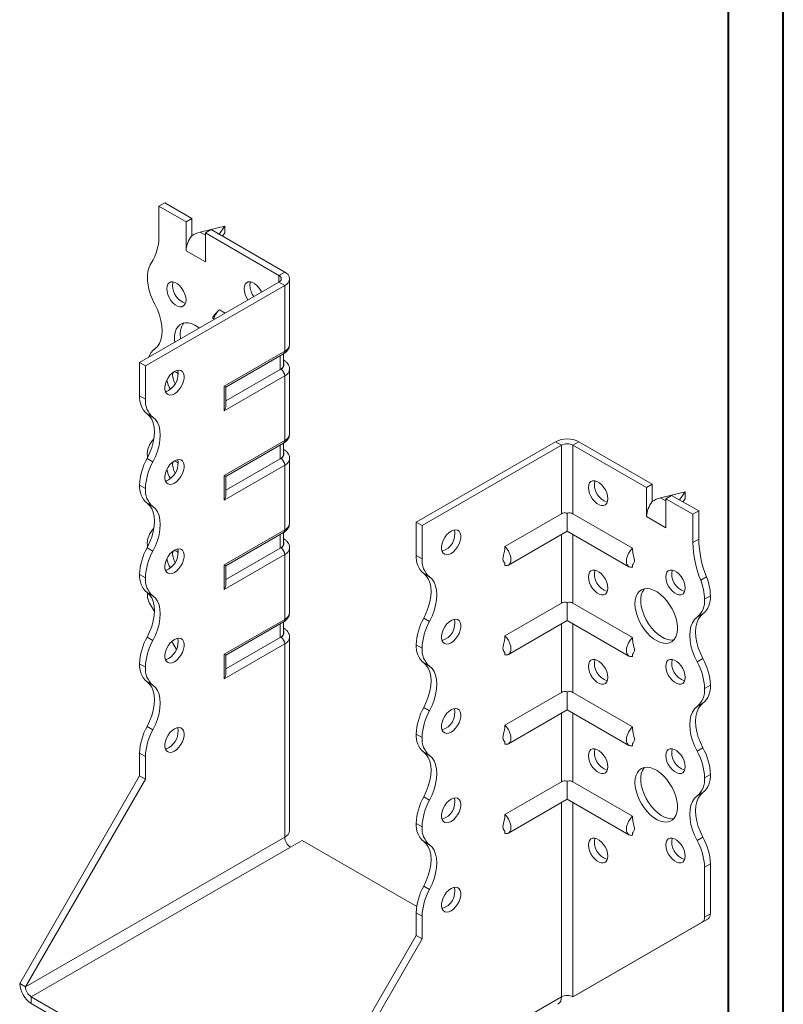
# Model space of a CAD drawing. Header units: millimetres. Extents: x 0 to 210, y 0 to 297.
# Tile 3 of 4: x 140 to 210, y 59 to 149. Entities that reach past the tile are written whole.
import ezdxf

# ---------------------------------------------------------------- set-up
doc = ezdxf.new("R2010")
doc.units = ezdxf.units.MM

msp = doc.modelspace()

# ---------------------------------------------------------------- linework, layer by layer
at = {"color": 7, "linetype": 'Continuous', "lineweight": 40}
for p, q in [((210.079, 0.215), (210.079, 297.215)), ((205.079, 5.215), (205.079, 292.215))]:
    msp.add_line(p, q, dxfattribs=at)
at = {"color": 7, "linetype": 'Continuous', "lineweight": 15}
for p, q in [((153.032, 131.676), (153.562, 131.982)), ((153.032, 131.676), (153.032, 129.112)), ((155.506, 130.248), (153.032, 131.676)), ((156.037, 130.554), (153.562, 131.982)), ((156.037, 130.554), (155.506, 130.248)), ((156.037, 128.961), (156.037, 130.554)), ((155.506, 127.594), (155.506, 130.248)), ((159.042, 129.839), (156.788, 129.303)), ((158.527, 129.116), (159.042, 129.839)), ((159.042, 129.839), (159.042, 129.227)), ((156.788, 129.303), (157.274, 129.023)), ((157.274, 129.227), (157.805, 129.533)), ((157.274, 126.573), (157.274, 129.227)), ((163.992, 125.349), (157.274, 129.227)), ((164.522, 125.655), (157.805, 129.533)), ((159.042, 129.227), (158.836, 128.938)), ((155.506, 127.594), (157.274, 126.573)), ((163.992, 125.349), (164.522, 125.655)), ((163.992, 125.349), (163.992, 124.737)), ((151.264, 117.389), (163.992, 124.737)), ((151.794, 117.083), (164.522, 124.431)), ((163.992, 124.737), (164.522, 124.431)), ((164.522, 118.409), (164.522, 124.431)), ((164.961, 119.021), (164.961, 125.043)), ((159.082, 121.903), (158.547, 122.212)), ((158.996, 115.219), (164.522, 118.409)), ((159.142, 115.134), (164.419, 118.18)), ((164.103, 116.737), (164.103, 117.997)), ((164.395, 117.146), (164.395, 118.166)), ((151.794, 117.083), (151.264, 117.389)), ((151.264, 114.348), (151.264, 117.389)), ((151.794, 114.042), (151.794, 117.083)), ((164.419, 117.617), (164.395, 117.63)), ((164.419, 117.617), (164.395, 117.628)), ((164.522, 116.163), (158.996, 112.973)), ((164.103, 116.737), (159.142, 113.874)), ((164.169, 116.776), (164.103, 116.737)), ((164.522, 110.243), (164.522, 116.163)), ((164.961, 110.856), (164.961, 116.775)), ((158.996, 112.973), (158.996, 115.219)), ((151.264, 114.348), (151.794, 114.042)), ((159.142, 113.466), (159.142, 115.134)), ((152.469, 112.39), (151.939, 112.696)), ((158.996, 107.053), (164.522, 110.243)), ((159.142, 106.969), (164.419, 110.014)), ((164.103, 108.572), (164.103, 109.832)), ((164.395, 108.98), (164.395, 110.001)), ((176.543, 102.796), (189.271, 110.144)), ((177.073, 102.49), (189.801, 109.837)), ((189.801, 109.837), (189.271, 110.144)), ((189.801, 109.837), (189.801, 103.557)), ((190.862, 109.837), (191.392, 110.144)), ((190.862, 103.557), (190.862, 109.837)), ((190.862, 109.837), (197.579, 105.959)), ((191.392, 110.144), (198.11, 106.266)), ((164.419, 109.451), (164.395, 109.465)), ((164.419, 109.451), (164.395, 109.462)), ((151.939, 108.613), (152.469, 108.307)), ((151.971, 108.813), (151.973, 108.678)), ((164.522, 107.998), (158.996, 104.808)), ((164.103, 108.572), (159.142, 105.709)), ((164.169, 108.61), (164.103, 108.572)), ((164.522, 102.078), (164.522, 107.998)), ((164.961, 102.69), (164.961, 108.61)), ((158.996, 104.808), (158.996, 107.053)), ((159.142, 105.3), (159.142, 106.969)), ((198.11, 106.266), (197.579, 105.959)), ((198.11, 104.673), (198.11, 106.266)), ((151.794, 105.876), (151.264, 106.182)), ((151.264, 106.181), (151.264, 106.182)), ((151.264, 106.181), (151.794, 105.875)), ((151.794, 105.875), (151.794, 105.876)), ((197.579, 103.306), (197.579, 105.959)), ((201.115, 105.551), (198.861, 105.015)), ((200.599, 104.828), (201.115, 105.551)), ((201.115, 105.551), (201.115, 104.939)), ((152.469, 104.225), (151.939, 104.531)), ((198.861, 105.015), (199.347, 104.735)), ((199.347, 104.939), (199.877, 105.245)), ((199.347, 102.285), (199.347, 104.939)), ((199.347, 104.939), (201.822, 103.51)), ((199.877, 105.245), (202.352, 103.816)), ((201.115, 104.939), (200.909, 104.65)), ((189.801, 103.557), (184.629, 100.571)), ((190.331, 103.611), (190.331, 101.974)), ((190.862, 103.557), (196.306, 100.414)), ((201.822, 103.51), (202.352, 103.816)), ((201.822, 103.51), (201.822, 100.946)), ((202.352, 103.816), (202.352, 101.252)), ((176.543, 102.796), (177.073, 102.49)), ((176.543, 99.754), (176.543, 102.796)), ((197.579, 103.306), (199.347, 102.285)), ((158.996, 98.888), (164.522, 102.078)), ((159.142, 98.803), (164.419, 101.849)), ((164.395, 100.815), (164.395, 101.836)), ((177.073, 99.448), (177.073, 102.49)), ((184.966, 98.876), (190.331, 101.974)), ((190.331, 101.974), (195.969, 98.719)), ((164.103, 100.407), (164.103, 101.666)), ((164.419, 101.286), (164.395, 101.299)), ((164.419, 101.286), (164.395, 101.297)), ((189.801, 101.667), (189.801, 95.391)), ((190.862, 95.391), (190.862, 101.667)), ((201.822, 100.946), (202.352, 101.252)), ((151.939, 100.448), (152.469, 100.142)), ((151.971, 100.648), (151.971, 100.508)), ((164.103, 100.407), (159.142, 97.543)), ((164.169, 100.445), (164.103, 100.407)), ((164.961, 94.525), (164.961, 100.445)), ((164.522, 99.832), (158.996, 96.642)), ((164.522, 93.912), (164.522, 99.832)), ((176.543, 99.754), (177.073, 99.448)), ((184.629, 99.063), (184.629, 98.843)), ((158.996, 96.642), (158.996, 98.888)), ((159.142, 97.135), (159.142, 98.803)), ((177.749, 97.797), (177.218, 98.103)), ((196.307, 98.901), (196.306, 98.685)), ((151.794, 97.71), (151.264, 98.017)), ((151.264, 98.016), (151.264, 98.017)), ((151.264, 98.016), (151.794, 97.71)), ((151.794, 97.71), (151.794, 97.71)), ((202.529, 97.483), (203.059, 97.789)), ((152.469, 96.059), (151.939, 96.365)), ((151.971, 96.342), (151.971, 96.087)), ((152.614, 94.635), (152.178, 95.39)), ((189.801, 95.391), (184.629, 92.405)), ((190.331, 95.446), (190.331, 93.808)), ((190.862, 95.391), (196.306, 92.248)), ((202.883, 95.753), (203.413, 96.059)), ((158.996, 90.722), (164.522, 93.912)), ((159.142, 90.638), (164.419, 93.684)), ((164.395, 92.649), (164.395, 93.67)), ((177.218, 94.02), (177.749, 93.714)), ((184.966, 90.711), (190.331, 93.808)), ((190.331, 93.808), (195.969, 90.554)), ((202.738, 94.408), (202.207, 94.102)), ((164.103, 92.241), (164.103, 93.501)), ((164.419, 93.12), (164.395, 93.134)), ((164.419, 93.12), (164.395, 93.132)), ((189.801, 93.502), (189.801, 87.226)), ((190.862, 87.226), (190.862, 93.502)), ((151.939, 92.282), (152.469, 91.976)), ((154.622, 91.156), (154.198, 91.892)), ((164.103, 92.241), (159.142, 89.378)), ((164.169, 92.279), (164.103, 92.241)), ((164.961, 74.622), (164.961, 92.279)), ((164.522, 91.667), (158.996, 88.477)), ((164.522, 74.009), (164.522, 91.667)), ((177.073, 91.282), (176.543, 91.589)), ((176.543, 91.588), (176.543, 91.589)), ((176.543, 91.588), (177.073, 91.282)), ((177.073, 91.282), (177.073, 91.282)), ((184.629, 90.897), (184.629, 90.677)), ((158.996, 88.477), (158.996, 90.722)), ((159.142, 88.97), (159.142, 90.638)), ((196.307, 90.735), (196.306, 90.52)), ((202.208, 90.018), (202.738, 90.325)), ((151.794, 89.545), (151.264, 89.851)), ((151.264, 89.851), (151.794, 89.545)), ((151.264, 89.851), (151.264, 89.851)), ((151.794, 89.545), (151.794, 89.545)), ((177.748, 89.631), (177.218, 89.938)), ((152.469, 87.894), (151.939, 88.2)), ((203.413, 87.895), (202.883, 87.588)), ((202.883, 87.588), (203.413, 87.894)), ((202.883, 87.588), (202.883, 87.588)), ((203.413, 87.895), (203.413, 87.894)), ((189.801, 87.226), (184.629, 84.24)), ((190.331, 87.28), (190.331, 85.643)), ((190.862, 87.226), (196.306, 84.083)), ((177.218, 85.855), (177.749, 85.548)), ((184.966, 82.546), (190.331, 85.643)), ((190.331, 85.643), (195.969, 82.388)), ((202.738, 86.242), (202.207, 85.936)), ((189.801, 85.337), (189.801, 79.061)), ((190.862, 79.061), (190.862, 85.337)), ((151.939, 84.117), (152.469, 83.81)), ((177.073, 83.117), (176.543, 83.423)), ((176.543, 83.423), (177.073, 83.117)), ((176.543, 83.423), (176.543, 83.423)), ((177.073, 83.117), (177.073, 83.117)), ((184.629, 82.732), (184.629, 82.512)), ((196.307, 82.57), (196.306, 82.355)), ((202.207, 81.853), (202.738, 82.16)), ((151.794, 81.38), (151.264, 81.687)), ((151.264, 79.624), (151.264, 81.687)), ((151.794, 79.318), (151.794, 81.38)), ((177.748, 81.466), (177.218, 81.772)), ((140.304, 60.641), (151.264, 79.624)), ((140.834, 60.334), (151.794, 79.318)), ((151.794, 79.318), (151.264, 79.624)), ((203.413, 79.728), (202.883, 79.422)), ((202.883, 79.422), (203.413, 79.728)), ((202.883, 79.422), (202.883, 79.422)), ((203.413, 79.728), (203.413, 79.728)), ((189.801, 79.061), (184.629, 76.075)), ((190.331, 79.115), (190.331, 77.477)), ((190.862, 79.061), (196.306, 75.917)), ((177.218, 77.689), (177.749, 77.383)), ((184.966, 74.38), (190.331, 77.477)), ((190.331, 77.477), (195.969, 74.223)), ((202.738, 78.077), (202.208, 77.771)), ((189.801, 77.171), (189.801, 59.416)), ((190.862, 59.416), (190.862, 77.171)), ((177.073, 74.952), (176.543, 75.258)), ((176.543, 75.257), (176.543, 75.258)), ((176.543, 75.257), (177.073, 74.951)), ((177.073, 74.951), (177.073, 74.952)), ((164.522, 74.009), (140.834, 60.334)), ((184.629, 74.567), (184.629, 74.346)), ((196.307, 74.404), (196.306, 74.189)), ((202.208, 73.688), (202.738, 73.994)), ((141.364, 59.416), (165.052, 73.091)), ((165.052, 73.091), (166.113, 73.703)), ((176.585, 67.658), (166.113, 73.703)), ((177.748, 73.301), (177.218, 73.607)), ((203.413, 71.564), (202.883, 71.258)), ((202.883, 71.258), (202.883, 66.696)), ((203.413, 71.564), (203.413, 67.002)), ((177.218, 69.523), (177.748, 69.217)), ((177.073, 66.787), (176.543, 67.093)), ((176.543, 65.031), (176.543, 67.093)), ((177.073, 64.725), (177.073, 66.787)), ((202.883, 66.696), (203.413, 67.002)), ((190.862, 59.416), (202.676, 66.238)), ((191.392, 59.722), (203.206, 66.544)), ((203.206, 66.544), (202.676, 66.238)), ((165.583, 46.047), (176.543, 65.031)), ((176.543, 65.031), (177.073, 64.725)), ((166.113, 45.741), (177.073, 64.725)), ((140.834, 60.334), (140.304, 60.641)), ((141.364, 59.416), (165.052, 45.741)), ((141.364, 59.416), (141.364, 58.803)), ((166.113, 45.741), (189.801, 59.416)), ((189.801, 59.416), (189.801, 59.416)), ((190.862, 59.416), (191.392, 59.722)), ((141.364, 58.803), (165.052, 45.129))]:
    msp.add_line(p, q, dxfattribs=at)
at = {"color": 7, "linetype": 'Continuous', "lineweight": 15, "flags": 128}
for points in [[(155.506, 123.103), (155.481, 123.362), (155.405, 123.636), (155.284, 123.908), (155.125, 124.163), (154.936, 124.386), (154.729, 124.565), (154.516, 124.688), (154.309, 124.748), (154.12, 124.743), (153.961, 124.672), (153.84, 124.539), (153.764, 124.353), (153.739, 124.123), (153.764, 123.864), (153.84, 123.591), (153.961, 123.318), (154.12, 123.063), (154.309, 122.84), (154.516, 122.661), (154.729, 122.538), (154.936, 122.478), (155.125, 122.483), (155.284, 122.554), (155.405, 122.687), (155.481, 122.873), (155.506, 123.103)], [(154.322, 124.746), (154.295, 124.659), (154.269, 124.429)], [(162.401, 123.818), (162.355, 123.909), (162.196, 124.164), (162.007, 124.387), (161.8, 124.565), (161.587, 124.688), (161.38, 124.749), (161.192, 124.744), (161.032, 124.673), (160.911, 124.54), (160.835, 124.353), (160.81, 124.124), (160.835, 123.865), (160.911, 123.591), (161.032, 123.319), (161.163, 123.104)], [(161.393, 124.747), (161.366, 124.66), (161.34, 124.43)], [(152.646, 118.63), (152.882, 118.847), (153.071, 119.128), (153.209, 119.465), (153.293, 119.852), (153.322, 120.281), (153.293, 120.743), (153.209, 121.227), (153.071, 121.724), (152.882, 122.223), (152.646, 122.713)], [(156.715, 120.536), (156.625, 120.604), (156.312, 120.799), (156.001, 120.935), (155.701, 121.007), (155.418, 121.016), (155.161, 120.959), (154.935, 120.839), (154.747, 120.659), (154.601, 120.423), (154.502, 120.137), (154.452, 119.809), (154.452, 119.448), (154.473, 119.242)], [(154.976, 119.939), (155.001, 119.564), (155.003, 119.548)], [(154.446, 116.572), (154.234, 116.421), (154.035, 116.218), (153.86, 115.977), (153.718, 115.712), (153.619, 115.437), (153.568, 115.168), (153.568, 114.922), (153.619, 114.713), (153.718, 114.552), (153.86, 114.449), (154.035, 114.411), (154.234, 114.439), (154.446, 114.531), (154.657, 114.683), (154.857, 114.885), (155.032, 115.126), (155.173, 115.392), (155.272, 115.667), (155.323, 115.935), (155.323, 116.181), (155.272, 116.391), (155.173, 116.551), (155.032, 116.654), (154.857, 116.693), (154.657, 116.665), (154.446, 116.572)], [(153.915, 114.837), (153.704, 114.745), (153.615, 114.724)], [(151.939, 112.696), (152.175, 112.479), (152.364, 112.198), (152.502, 111.861), (152.586, 111.474), (152.614, 111.044), (152.586, 110.583), (152.502, 110.099), (152.364, 109.602), (152.175, 109.103), (151.939, 108.613)], [(152.469, 108.307), (152.706, 108.797), (152.895, 109.296), (153.033, 109.792), (153.117, 110.277), (153.145, 110.738), (153.117, 111.167), (153.033, 111.555), (152.895, 111.892), (152.706, 112.173), (152.469, 112.39)], [(154.446, 108.407), (154.234, 108.255), (154.035, 108.053), (153.86, 107.812), (153.718, 107.546), (153.619, 107.271), (153.568, 107.003), (153.568, 106.757), (153.619, 106.547), (153.718, 106.387), (153.86, 106.284), (154.035, 106.245), (154.234, 106.273), (154.446, 106.366), (154.657, 106.517), (154.857, 106.72), (155.032, 106.961), (155.173, 107.226), (155.272, 107.501), (155.323, 107.77), (155.323, 108.016), (155.272, 108.225), (155.173, 108.386), (155.032, 108.489), (154.857, 108.527), (154.657, 108.499), (154.446, 108.407)], [(153.915, 106.672), (153.704, 106.579), (153.615, 106.559)], [(192.276, 105.959), (192.302, 106.188), (192.377, 106.375), (192.498, 106.507), (192.658, 106.579), (192.846, 106.584), (193.053, 106.523), (193.266, 106.4), (193.473, 106.222), (193.662, 105.999), (193.822, 105.744), (193.943, 105.471), (194.018, 105.197), (194.044, 104.938), (194.018, 104.709), (193.943, 104.523), (193.822, 104.39), (193.662, 104.319), (193.473, 104.313), (193.266, 104.374), (193.053, 104.497), (192.846, 104.675), (192.658, 104.899), (192.498, 105.154), (192.377, 105.426), (192.302, 105.7), (192.276, 105.959)], [(151.939, 104.531), (152.175, 104.314), (152.364, 104.033), (152.502, 103.696), (152.586, 103.308), (152.614, 102.879), (152.586, 102.418), (152.502, 101.933), (152.364, 101.436), (152.175, 100.938), (151.939, 100.448)], [(152.469, 100.142), (152.706, 100.632), (152.895, 101.13), (153.033, 101.627), (153.117, 102.111), (153.145, 102.573), (153.117, 103.002), (153.033, 103.39), (152.894, 103.727), (152.705, 104.007), (152.469, 104.225)], [(179.725, 101.979), (179.513, 101.827), (179.314, 101.625), (179.139, 101.384), (178.997, 101.118), (178.898, 100.843), (178.847, 100.575), (178.847, 100.329), (178.898, 100.119), (178.997, 99.959), (179.139, 99.856), (179.314, 99.818), (179.513, 99.845), (179.725, 99.938), (179.936, 100.09), (180.136, 100.292), (180.311, 100.533), (180.452, 100.799), (180.551, 101.074), (180.602, 101.342), (180.602, 101.588), (180.551, 101.797), (180.452, 101.958), (180.311, 102.061), (180.136, 102.099), (179.936, 102.072), (179.725, 101.979)], [(154.446, 100.242), (154.234, 100.09), (154.035, 99.888), (153.86, 99.647), (153.718, 99.381), (153.619, 99.106), (153.568, 98.837), (153.568, 98.591), (153.619, 98.382), (153.718, 98.221), (153.86, 98.119), (154.035, 98.08), (154.234, 98.108), (154.446, 98.2), (154.657, 98.352), (154.857, 98.554), (155.032, 98.795), (155.173, 99.061), (155.272, 99.336), (155.323, 99.604), (155.323, 99.85), (155.272, 100.06), (155.173, 100.221), (155.032, 100.323), (154.857, 100.362), (154.657, 100.334), (154.446, 100.242)], [(153.915, 98.506), (153.704, 98.414), (153.615, 98.394)], [(177.218, 94.02), (177.454, 94.51), (177.643, 95.008), (177.781, 95.505), (177.865, 95.99), (177.893, 96.451), (177.865, 96.88), (177.781, 97.268), (177.643, 97.605), (177.454, 97.885), (177.218, 98.103)], [(192.276, 97.794), (192.302, 98.023), (192.377, 98.209), (192.498, 98.342), (192.658, 98.413), (192.846, 98.419), (193.053, 98.358), (193.266, 98.235), (193.473, 98.057), (193.662, 97.833), (193.822, 97.578), (193.943, 97.306), (194.018, 97.032), (194.044, 96.773), (194.018, 96.544), (193.943, 96.357), (193.822, 96.224), (193.662, 96.153), (193.473, 96.148), (193.266, 96.209), (193.053, 96.332), (192.846, 96.51), (192.658, 96.733), (192.498, 96.988), (192.377, 97.261), (192.302, 97.534), (192.276, 97.794)], [(199.347, 97.794), (199.373, 98.024), (199.448, 98.21), (199.569, 98.343), (199.729, 98.414), (199.918, 98.419), (200.124, 98.359), (200.338, 98.236), (200.544, 98.057), (200.733, 97.834), (200.893, 97.579), (201.014, 97.306), (201.089, 97.033), (201.115, 96.774), (201.089, 96.544), (201.014, 96.358), (200.893, 96.225), (200.733, 96.154), (200.544, 96.149), (200.338, 96.209), (200.124, 96.332), (199.918, 96.511), (199.729, 96.734), (199.569, 96.989), (199.448, 97.261), (199.373, 97.535), (199.347, 97.794)], [(177.749, 93.714), (177.985, 94.204), (178.174, 94.702), (178.312, 95.199), (178.396, 95.683), (178.424, 96.145), (178.396, 96.574), (178.312, 96.961), (178.174, 97.299), (177.985, 97.579), (177.749, 97.797)], [(151.939, 96.365), (152.175, 96.148), (152.364, 95.868), (152.502, 95.53), (152.586, 95.143), (152.614, 94.714), (152.586, 94.252), (152.502, 93.768), (152.364, 93.271), (152.175, 92.772), (151.939, 92.282)], [(196.519, 95.344), (196.544, 95.69), (196.619, 95.998), (196.741, 96.259), (196.909, 96.468), (197.116, 96.619), (197.359, 96.707), (197.63, 96.732), (197.922, 96.691), (198.229, 96.586), (198.542, 96.42), (198.852, 96.197), (199.153, 95.923), (199.435, 95.605), (199.693, 95.251), (199.919, 94.871), (200.107, 94.473), (200.252, 94.069), (200.351, 93.669), (200.401, 93.283), (200.401, 92.922), (200.351, 92.594), (200.252, 92.309), (200.107, 92.073), (199.919, 91.892), (199.693, 91.772), (199.435, 91.716), (199.153, 91.724), (198.852, 91.797), (198.542, 91.933), (198.229, 92.128), (197.922, 92.377), (197.63, 92.674), (197.359, 93.011), (197.116, 93.38), (196.909, 93.77), (196.741, 94.172), (196.619, 94.575), (196.544, 94.97), (196.519, 95.344)], [(197.379, 96.712), (197.35, 96.677), (197.205, 96.441), (197.106, 96.155), (197.055, 95.827), (197.055, 95.466), (197.106, 95.08), (197.205, 94.68), (197.35, 94.277), (197.538, 93.879), (197.764, 93.498), (198.021, 93.145), (198.304, 92.826), (198.605, 92.552), (198.915, 92.329), (199.228, 92.163), (199.535, 92.059), (199.827, 92.018), (200.077, 92.038)], [(152.469, 91.976), (152.706, 92.466), (152.895, 92.965), (153.033, 93.462), (153.117, 93.946), (153.145, 94.408), (153.117, 94.837), (153.033, 95.224), (152.894, 95.562), (152.705, 95.842), (152.469, 96.059)], [(179.725, 93.814), (179.513, 93.662), (179.314, 93.46), (179.139, 93.219), (178.997, 92.953), (178.898, 92.678), (178.847, 92.409), (178.847, 92.163), (178.898, 91.954), (178.997, 91.793), (179.139, 91.691), (179.314, 91.652), (179.513, 91.68), (179.725, 91.772), (179.936, 91.924), (180.136, 92.126), (180.311, 92.367), (180.452, 92.633), (180.551, 92.908), (180.602, 93.177), (180.602, 93.423), (180.551, 93.632), (180.452, 93.793), (180.311, 93.895), (180.136, 93.934), (179.936, 93.906), (179.725, 93.814)], [(202.208, 90.018), (201.971, 90.508), (201.782, 91.007), (201.644, 91.504), (201.56, 91.988), (201.532, 92.45), (201.56, 92.879), (201.644, 93.266), (201.782, 93.604), (201.971, 93.884), (202.207, 94.102)], [(202.738, 94.408), (202.502, 94.191), (202.313, 93.91), (202.175, 93.573), (202.091, 93.185), (202.062, 92.756), (202.091, 92.294), (202.175, 91.81), (202.313, 91.313), (202.502, 90.815), (202.738, 90.325)], [(154.446, 92.076), (154.234, 91.924), (154.035, 91.722), (153.86, 91.481), (153.718, 91.215), (153.619, 90.94), (153.568, 90.672), (153.568, 90.426), (153.619, 90.216), (153.718, 90.056), (153.86, 89.953), (154.035, 89.915), (154.234, 89.942), (154.446, 90.035), (154.657, 90.187), (154.857, 90.389), (155.032, 90.63), (155.173, 90.896), (155.272, 91.171), (155.323, 91.439), (155.323, 91.685), (155.272, 91.895), (155.173, 92.055), (155.032, 92.158), (154.857, 92.196), (154.657, 92.169), (154.446, 92.076)], [(153.915, 90.341), (153.704, 90.249), (153.615, 90.228)], [(192.276, 89.628), (192.302, 89.858), (192.377, 90.044), (192.498, 90.177), (192.658, 90.248), (192.846, 90.253), (193.053, 90.193), (193.266, 90.07), (193.473, 89.891), (193.662, 89.668), (193.822, 89.413), (193.943, 89.14), (194.018, 88.867), (194.044, 88.608), (194.018, 88.378), (193.943, 88.192), (193.822, 88.059), (193.662, 87.988), (193.473, 87.983), (193.266, 88.043), (193.053, 88.166), (192.846, 88.344), (192.658, 88.568), (192.498, 88.823), (192.377, 89.095), (192.302, 89.369), (192.276, 89.628)], [(199.347, 89.629), (199.373, 89.858), (199.448, 90.045), (199.569, 90.177), (199.729, 90.248), (199.918, 90.254), (200.124, 90.193), (200.338, 90.07), (200.544, 89.892), (200.733, 89.669), (200.893, 89.413), (201.014, 89.141), (201.089, 88.867), (201.115, 88.608), (201.089, 88.379), (201.014, 88.192), (200.893, 88.06), (200.733, 87.989), (200.544, 87.983), (200.338, 88.044), (200.124, 88.167), (199.918, 88.345), (199.729, 88.568), (199.569, 88.824), (199.448, 89.096), (199.373, 89.37), (199.347, 89.629)], [(177.218, 85.855), (177.454, 86.344), (177.643, 86.843), (177.781, 87.34), (177.865, 87.824), (177.893, 88.286), (177.865, 88.715), (177.781, 89.102), (177.643, 89.44), (177.454, 89.72), (177.218, 89.938)], [(177.749, 85.548), (177.985, 86.038), (178.174, 86.537), (178.312, 87.034), (178.396, 87.518), (178.424, 87.98), (178.396, 88.409), (178.312, 88.796), (178.174, 89.134), (177.984, 89.414), (177.748, 89.631)], [(151.939, 88.2), (152.175, 87.983), (152.364, 87.702), (152.502, 87.365), (152.586, 86.977), (152.614, 86.548), (152.586, 86.087), (152.502, 85.602), (152.364, 85.105), (152.175, 84.607), (151.939, 84.117)], [(152.469, 83.81), (152.705, 84.3), (152.895, 84.799), (153.033, 85.296), (153.117, 85.78), (153.145, 86.242), (153.117, 86.671), (153.033, 87.059), (152.895, 87.396), (152.705, 87.677), (152.469, 87.894)], [(179.725, 85.648), (179.513, 85.497), (179.314, 85.294), (179.139, 85.053), (178.997, 84.787), (178.898, 84.512), (178.847, 84.244), (178.847, 83.998), (178.898, 83.789), (178.997, 83.628), (179.139, 83.525), (179.314, 83.487), (179.513, 83.514), (179.725, 83.607), (179.936, 83.759), (180.136, 83.961), (180.311, 84.202), (180.452, 84.468), (180.551, 84.743), (180.602, 85.011), (180.602, 85.257), (180.551, 85.467), (180.452, 85.627), (180.311, 85.73), (180.136, 85.768), (179.936, 85.741), (179.725, 85.648)], [(202.207, 81.853), (201.971, 82.343), (201.782, 82.842), (201.644, 83.339), (201.56, 83.823), (201.532, 84.285), (201.56, 84.714), (201.644, 85.101), (201.782, 85.439), (201.971, 85.719), (202.207, 85.936)], [(202.738, 86.242), (202.502, 86.025), (202.313, 85.745), (202.175, 85.407), (202.091, 85.02), (202.062, 84.591), (202.091, 84.129), (202.175, 83.645), (202.313, 83.148), (202.502, 82.65), (202.738, 82.16)], [(154.446, 83.911), (154.234, 83.759), (154.035, 83.557), (153.86, 83.316), (153.718, 83.05), (153.619, 82.775), (153.568, 82.507), (153.568, 82.261), (153.619, 82.051), (153.718, 81.89), (153.86, 81.788), (154.035, 81.749), (154.234, 81.777), (154.446, 81.869), (154.657, 82.021), (154.857, 82.223), (155.032, 82.464), (155.173, 82.73), (155.272, 83.005), (155.323, 83.274), (155.323, 83.52), (155.272, 83.729), (155.173, 83.89), (155.032, 83.992), (154.857, 84.031), (154.657, 84.003), (154.446, 83.911)], [(153.915, 82.176), (153.704, 82.083), (153.615, 82.063)], [(192.276, 81.463), (192.302, 81.692), (192.377, 81.879), (192.498, 82.011), (192.658, 82.082), (192.846, 82.088), (193.053, 82.027), (193.266, 81.904), (193.473, 81.726), (193.662, 81.503), (193.822, 81.247), (193.943, 80.975), (194.018, 80.701), (194.044, 80.442), (194.018, 80.213), (193.943, 80.026), (193.822, 79.894), (193.662, 79.823), (193.473, 79.817), (193.266, 79.878), (193.053, 80.001), (192.846, 80.179), (192.658, 80.402), (192.498, 80.658), (192.377, 80.93), (192.302, 81.204), (192.276, 81.463)], [(199.347, 81.463), (199.373, 81.693), (199.448, 81.879), (199.569, 82.012), (199.729, 82.083), (199.918, 82.088), (200.124, 82.028), (200.338, 81.905), (200.544, 81.727), (200.733, 81.503), (200.893, 81.248), (201.014, 80.976), (201.089, 80.702), (201.115, 80.443), (201.089, 80.213), (201.014, 80.027), (200.893, 79.894), (200.733, 79.823), (200.544, 79.818), (200.338, 79.878), (200.124, 80.001), (199.918, 80.18), (199.729, 80.403), (199.569, 80.658), (199.448, 80.931), (199.373, 81.204), (199.347, 81.463)], [(177.218, 77.689), (177.454, 78.179), (177.643, 78.678), (177.781, 79.175), (177.865, 79.659), (177.893, 80.121), (177.865, 80.55), (177.781, 80.937), (177.643, 81.274), (177.454, 81.555), (177.218, 81.772)], [(177.749, 77.383), (177.985, 77.873), (178.174, 78.372), (178.312, 78.868), (178.396, 79.353), (178.424, 79.814), (178.396, 80.243), (178.312, 80.631), (178.174, 80.968), (177.984, 81.249), (177.748, 81.466)], [(196.519, 79.013), (196.544, 79.359), (196.619, 79.667), (196.741, 79.928), (196.909, 80.137), (197.116, 80.288), (197.359, 80.377), (197.63, 80.401), (197.922, 80.36), (198.229, 80.255), (198.542, 80.089), (198.852, 79.866), (199.153, 79.592), (199.435, 79.274), (199.693, 78.92), (199.919, 78.54), (200.107, 78.142), (200.252, 77.738), (200.351, 77.338), (200.401, 76.953), (200.401, 76.591), (200.351, 76.264), (200.252, 75.978), (200.107, 75.742), (199.919, 75.562), (199.693, 75.442), (199.435, 75.385), (199.153, 75.393), (198.852, 75.466), (198.542, 75.602), (198.229, 75.797), (197.922, 76.046), (197.63, 76.343), (197.359, 76.681), (197.116, 77.049), (196.909, 77.439), (196.741, 77.841), (196.619, 78.245), (196.544, 78.639), (196.519, 79.013)], [(197.379, 80.381), (197.35, 80.346), (197.205, 80.11), (197.106, 79.824), (197.055, 79.497), (197.055, 79.135), (197.106, 78.75), (197.205, 78.35), (197.35, 77.946), (197.538, 77.548), (197.764, 77.168), (198.021, 76.814), (198.304, 76.496), (198.605, 76.221), (198.915, 75.999), (199.228, 75.833), (199.535, 75.728), (199.827, 75.687), (200.077, 75.707)], [(179.725, 77.483), (179.513, 77.331), (179.314, 77.129), (179.139, 76.888), (178.997, 76.622), (178.898, 76.347), (178.847, 76.079), (178.847, 75.833), (178.898, 75.623), (178.997, 75.462), (179.139, 75.36), (179.314, 75.321), (179.513, 75.349), (179.725, 75.442), (179.936, 75.593), (180.136, 75.796), (180.311, 76.037), (180.452, 76.302), (180.551, 76.577), (180.602, 76.846), (180.602, 77.092), (180.551, 77.301), (180.452, 77.462), (180.311, 77.565), (180.136, 77.603), (179.936, 77.575), (179.725, 77.483)], [(202.208, 73.688), (201.971, 74.178), (201.782, 74.676), (201.644, 75.173), (201.56, 75.658), (201.532, 76.119), (201.56, 76.548), (201.644, 76.936), (201.782, 77.273), (201.971, 77.554), (202.208, 77.771)], [(202.738, 78.077), (202.502, 77.86), (202.313, 77.58), (202.175, 77.242), (202.091, 76.855), (202.062, 76.425), (202.091, 75.964), (202.175, 75.479), (202.313, 74.982), (202.502, 74.484), (202.738, 73.994)], [(192.276, 73.297), (192.302, 73.527), (192.377, 73.713), (192.498, 73.846), (192.658, 73.917), (192.846, 73.922), (193.053, 73.862), (193.266, 73.739), (193.473, 73.56), (193.662, 73.337), (193.822, 73.082), (193.943, 72.81), (194.018, 72.536), (194.044, 72.277), (194.018, 72.047), (193.943, 71.861), (193.822, 71.728), (193.662, 71.657), (193.473, 71.652), (193.266, 71.712), (193.053, 71.835), (192.846, 72.014), (192.658, 72.237), (192.498, 72.492), (192.377, 72.765), (192.302, 73.038), (192.276, 73.297)], [(199.347, 73.298), (199.373, 73.527), (199.448, 73.714), (199.569, 73.846), (199.729, 73.918), (199.918, 73.923), (200.124, 73.862), (200.338, 73.739), (200.544, 73.561), (200.733, 73.338), (200.893, 73.083), (201.014, 72.81), (201.089, 72.537), (201.115, 72.277), (201.089, 72.048), (201.014, 71.862), (200.893, 71.729), (200.733, 71.658), (200.544, 71.652), (200.338, 71.713), (200.124, 71.836), (199.918, 72.014), (199.729, 72.238), (199.569, 72.493), (199.448, 72.765), (199.373, 73.039), (199.347, 73.298)], [(177.218, 69.523), (177.454, 70.013), (177.643, 70.512), (177.781, 71.009), (177.865, 71.493), (177.893, 71.955), (177.865, 72.384), (177.781, 72.772), (177.643, 73.109), (177.454, 73.389), (177.218, 73.607)], [(177.748, 69.217), (177.984, 69.707), (178.174, 70.206), (178.312, 70.703), (178.396, 71.187), (178.424, 71.649), (178.396, 72.078), (178.312, 72.465), (178.174, 72.803), (177.984, 73.083), (177.748, 73.301)], [(179.725, 69.317), (179.513, 69.166), (179.314, 68.963), (179.139, 68.722), (178.997, 68.457), (178.898, 68.182), (178.847, 67.913), (178.847, 67.667), (178.898, 67.458), (178.997, 67.297), (179.139, 67.194), (179.314, 67.156), (179.513, 67.184), (179.725, 67.276), (179.936, 67.428), (180.136, 67.63), (180.311, 67.871), (180.452, 68.137), (180.551, 68.412), (180.602, 68.68), (180.602, 68.926), (180.551, 69.136), (180.452, 69.297), (180.311, 69.399), (180.136, 69.438), (179.936, 69.41), (179.725, 69.317)]]:
    msp.add_lwpolyline(points, dxfattribs=at)
at = {"color": 7, "linetype": 'Continuous', "lineweight": 15}
for centre, radius, start, end in [((148.427, 128.924), 4.608, 327.74846, 2.33871), ((157.806, 127.488), 2.302, 140.22793, 177.36071), ((154.272, 125.236), 2.303, 147.74162, 182.29833), ((157.28, 125.309), 5.312, 181.78232, 209.26309), ((163.876, 125.043), 0.327, 290.78342, 69.21658), ((164.29, 125.043), 0.655, 290.78342, 69.21658), ((156.029, 124.449), 1.76, 180.64357, 250.92003), ((163.22, 124.51), 1.881, 182.42332, 215.77349), ((156.549, 120.031), 1.576, 142.05773, 183.36815), ((164.211, 119.096), 0.754, 294.37466, 354.3052), ((153.586, 117.394), 1.553, 127.23476, 161.82827), ((164.277, 118.382), 0.246, 305.01333, 6.29885), ((163.895, 117.196), 0.503, 294.37466, 354.3052), ((164.019, 117.18), 0.431, 290.26685, 29.20572), ((153.018, 116.352), 1.76, 300.64393, 10.92493), ((155.929, 116.271), 1.652, 173.25759, 210.38554), ((154.055, 115.462), 1.155, 49.90894, 71.53493), ((163.754, 116.128), 0.768, 2.60548, 57.39452), ((164.225, 116.84), 0.739, 293.68622, 355.09706), ((155.69, 116.075), 1.961, 188.60423, 214.93508), ((153.217, 114.182), 1.96, 175.16429, 229.31203), ((153.747, 113.876), 1.96, 175.16429, 229.31203), ((164.211, 110.93), 0.754, 294.37466, 354.3052), ((153.974, 108.97), 2.009, 134.71765, 184.47723), ((164.277, 110.216), 0.246, 305.01333, 6.29885), ((190.331, 108.096), 2.306, 62.60967, 117.39033), ((190.331, 108.814), 1.153, 62.60967, 117.39033), ((163.895, 109.03), 0.503, 294.37466, 354.3052), ((164.019, 109.014), 0.431, 290.26685, 29.20572), ((156.573, 106.017), 5.312, 150.73691, 178.21768), ((157.103, 105.711), 5.312, 150.73691, 178.21768), ((153.018, 108.186), 1.76, 300.64393, 10.92493), ((155.929, 108.106), 1.652, 173.25759, 210.38554), ((154.055, 107.297), 1.155, 49.90894, 71.53493), ((163.754, 107.963), 0.768, 2.60548, 57.39452), ((164.225, 108.674), 0.739, 293.68622, 355.09706), ((155.69, 107.909), 1.961, 188.60423, 214.93508), ((194.475, 106.208), 1.658, 166.94965, 253.04497), ((153.216, 106.016), 1.959, 175.16254, 229.32327), ((153.746, 105.71), 1.959, 175.16254, 229.32327), ((199.879, 103.2), 2.302, 140.22793, 177.36071), ((164.211, 102.765), 0.754, 294.37466, 354.3052), ((153.974, 100.804), 2.009, 134.71765, 184.47723), ((164.277, 102.051), 0.246, 305.01333, 6.29885), ((178.41, 101.717), 1.658, 286.95489, 13.05048), ((163.895, 100.865), 0.503, 294.37466, 354.3052), ((164.019, 100.849), 0.431, 290.26685, 29.20572), ((211.578, 101.134), 9.758, 181.10398, 201.97437), ((212.109, 101.44), 9.758, 181.10398, 201.97437), ((156.573, 97.851), 5.312, 150.73691, 178.21768), ((157.103, 97.545), 5.312, 150.73691, 178.21768), ((153.018, 100.021), 1.76, 300.64393, 10.92493), ((155.929, 99.94), 1.652, 173.25759, 210.38554), ((154.055, 99.131), 1.155, 49.90894, 71.53493), ((163.754, 99.797), 0.768, 2.60548, 57.39452), ((164.225, 100.509), 0.739, 293.68622, 355.09706), ((155.69, 99.744), 1.961, 188.60423, 214.93508), ((178.496, 99.589), 1.96, 175.16429, 229.31203), ((179.026, 99.283), 1.96, 175.16429, 229.31203), ((194.475, 98.042), 1.658, 166.94965, 253.04497), ((201.546, 98.043), 1.658, 166.94965, 253.04497), ((153.216, 97.851), 1.959, 175.16254, 229.32327), ((153.746, 97.545), 1.959, 175.16254, 229.32327), ((198.003, 95.657), 4.881, 1.13517, 21.97152), ((198.533, 95.963), 4.881, 1.13517, 21.97152), ((153.413, 96.136), 1.443, 181.9565, 211.14373), ((200.929, 95.588), 1.96, 310.68797, 4.83571), ((201.46, 95.894), 1.96, 310.68797, 4.83571), ((164.211, 94.6), 0.754, 294.37466, 354.3052), ((164.277, 93.885), 0.246, 305.01333, 6.29885), ((181.852, 91.423), 5.312, 150.73691, 178.21768), ((182.382, 91.117), 5.312, 150.73691, 178.21768), ((178.41, 93.552), 1.658, 286.95489, 13.05048), ((164.019, 92.684), 0.431, 290.26685, 29.20572), ((156.573, 89.686), 5.312, 150.73691, 178.21768), ((157.103, 89.38), 5.312, 150.73691, 178.21768), ((153.018, 91.855), 1.76, 300.64393, 10.92493), ((163.895, 92.699), 0.503, 294.37466, 354.3052), ((163.754, 91.632), 0.768, 2.60548, 57.39452), ((164.225, 92.344), 0.739, 293.68622, 355.09706), ((178.495, 91.423), 1.959, 175.16254, 229.32327), ((179.025, 91.117), 1.959, 175.16254, 229.32327), ((194.475, 89.877), 1.658, 166.94965, 253.04497), ((201.546, 89.877), 1.658, 166.94965, 253.04497), ((197.577, 87.423), 5.308, 1.78273, 29.26742), ((198.107, 87.729), 5.308, 1.78273, 29.26742), ((153.216, 89.685), 1.959, 175.16254, 229.32327), ((153.746, 89.379), 1.959, 175.16254, 229.32327), ((200.929, 87.423), 1.96, 310.68797, 4.83571), ((201.46, 87.729), 1.96, 310.68797, 4.83571), ((181.852, 83.258), 5.312, 150.73691, 178.21768), ((182.382, 82.952), 5.312, 150.73691, 178.21768), ((178.41, 85.387), 1.658, 286.95489, 13.05048), ((156.57, 81.521), 5.308, 150.73258, 178.21727), ((157.1, 81.215), 5.308, 150.73258, 178.21727), ((153.018, 83.69), 1.76, 300.64393, 10.92493), ((178.495, 83.258), 1.959, 175.16254, 229.32327), ((179.025, 82.951), 1.959, 175.16254, 229.32327), ((194.475, 81.711), 1.658, 166.94965, 253.04497), ((201.546, 81.712), 1.658, 166.94965, 253.04497), ((198.104, 79.563), 5.312, 1.78232, 29.26309), ((197.573, 79.257), 5.312, 1.78232, 29.26309), ((200.931, 79.257), 1.959, 310.67673, 4.83746), ((201.461, 79.563), 1.959, 310.67673, 4.83746), ((181.852, 75.093), 5.312, 150.73691, 178.21768), ((178.41, 77.221), 1.658, 286.95489, 13.05048), ((182.382, 74.786), 5.312, 150.73691, 178.21768), ((178.495, 75.092), 1.959, 175.16254, 229.32327), ((179.025, 74.786), 1.959, 175.16254, 229.32327), ((164.211, 74.696), 0.754, 294.37466, 354.3052), ((165.674, 74.062), 1.153, 182.60548, 237.39452), ((194.475, 73.546), 1.658, 166.94965, 253.04497), ((201.546, 73.547), 1.658, 166.94965, 253.04497), ((198.107, 71.399), 5.308, 1.78273, 29.26742), ((197.577, 71.092), 5.308, 1.78273, 29.26742), ((181.849, 66.928), 5.308, 150.73258, 178.21727), ((178.41, 69.056), 1.658, 286.95489, 13.05048), ((182.379, 66.622), 5.308, 150.73258, 178.21727), ((202.382, 66.647), 0.503, 305.69804, 5.62038), ((202.912, 66.953), 0.503, 305.69804, 5.62038), ((142.607, 60.745), 2.305, 182.60548, 237.39452), ((141.985, 60.387), 1.153, 182.60548, 237.39452), ((189.066, 59.335), 0.739, 305.01333, 6.29885), ((190.331, 58.392), 1.153, 62.60967, 117.39033)]:
    msp.add_arc(centre, radius, start, end, dxfattribs=at)
for centre, major_axis, ratio, start_param, end_param in [((156.788, 128.079), (1.39, 0.796), 0.717477, 1.181016, 1.704614), ((158.642, 115.423), (0.5, -0.289), 0.00007, 0.000041, 0.785439), ((158.642, 113.177), (0.354, 0.612), 0.577335, 4.71243, 5.497828), ((158.642, 107.257), (0.5, -0.289), 0.00007, 0.000041, 0.785439), ((158.642, 105.012), (0.354, 0.612), 0.577335, 4.71243, 5.497828), ((198.861, 103.79), (1.39, 0.796), 0.717477, 1.181016, 1.704614), ((158.642, 99.092), (0.5, -0.289), 0.00007, 0.000041, 0.785439), ((158.642, 96.846), (0.354, 0.612), 0.577335, 4.71243, 5.497828), ((158.642, 90.926), (0.5, -0.289), 0.00007, 0.000041, 0.785439), ((158.642, 88.681), (0.354, 0.612), 0.577335, 4.71243, 5.497828)]:
    msp.add_ellipse(centre, major_axis=major_axis, ratio=ratio, start_param=start_param, end_param=end_param, dxfattribs=at)
for points, knots in [([(158.4, 122.068), (158.361, 122.022), (158.269, 121.912), (158.128, 121.787), (158.025, 121.661), (157.977, 121.575), (157.958, 121.526), (157.948, 121.493), (157.942, 121.461), (157.939, 121.43), (157.941, 121.403), (157.945, 121.378), (157.952, 121.362), (157.958, 121.361), (157.96, 121.361)], [0, 0, 0, 0, 0.1884585, 0.442396, 0.6540565, 0.7396578, 0.773076, 0.8018411, 0.8286173, 0.8566008, 0.8886256, 0.9258673, 0.9644204, 1, 1, 1, 1]), ([(158.547, 122.212), (158.491, 122.156), (158.352, 122.019), (158.171, 121.738), (158.048, 121.47), (158.027, 121.326), (158.021, 121.29)], [0, 0, 0, 0, 0.225912, 0.558443, 0.890983, 1, 1, 1, 1]), ([(164.419, 118.18), (164.465, 118.209), (164.584, 118.283), (164.741, 118.431), (164.872, 118.624), (164.951, 118.824), (164.954, 118.959), (164.955, 119.02)], [0, 0, 0, 0, 0.153452, 0.389803, 0.611691, 0.824698, 1, 1, 1, 1]), ([(164.955, 116.777), (164.957, 116.796), (164.967, 116.89), (164.92, 117.058), (164.821, 117.262), (164.67, 117.439), (164.528, 117.551), (164.437, 117.605), (164.419, 117.617)], [0, 0, 0, 0, 0.0544123, 0.2741046, 0.488543, 0.7073818, 0.9387161, 1, 1, 1, 1]), ([(164.419, 110.014), (164.465, 110.044), (164.584, 110.118), (164.741, 110.265), (164.872, 110.458), (164.951, 110.658), (164.954, 110.793), (164.955, 110.855)], [0, 0, 0, 0, 0.153452, 0.389803, 0.611691, 0.824698, 1, 1, 1, 1]), ([(164.955, 108.611), (164.957, 108.63), (164.967, 108.725), (164.92, 108.893), (164.821, 109.096), (164.67, 109.274), (164.528, 109.386), (164.437, 109.44), (164.419, 109.451)], [0, 0, 0, 0, 0.054412, 0.274105, 0.488543, 0.707382, 0.938716, 1, 1, 1, 1]), ([(190.331, 103.611), (190.285, 103.625), (190.237, 103.635), (190.141, 103.643), (190.095, 103.642), (189.957, 103.626), (189.872, 103.598), (189.801, 103.557)], [0, 0, 0, 0, 0.25, 0.25, 0.5, 0.5, 1, 1, 1, 1]), ([(190.862, 103.557), (190.826, 103.577), (190.788, 103.594), (190.705, 103.621), (190.66, 103.631), (190.569, 103.642), (190.522, 103.643), (190.426, 103.635), (190.378, 103.625), (190.331, 103.611)], [0, 0, 0, 0, 0.25, 0.25, 0.5, 0.5, 0.75, 0.75, 1, 1, 1, 1]), ([(164.419, 101.849), (164.465, 101.878), (164.584, 101.952), (164.741, 102.1), (164.872, 102.293), (164.951, 102.493), (164.954, 102.628), (164.955, 102.689)], [0, 0, 0, 0, 0.153452, 0.389803, 0.611691, 0.824698, 1, 1, 1, 1]), ([(164.955, 100.446), (164.957, 100.465), (164.967, 100.559), (164.92, 100.728), (164.821, 100.931), (164.67, 101.108), (164.528, 101.22), (164.437, 101.275), (164.419, 101.286)], [0, 0, 0, 0, 0.054412, 0.274105, 0.488543, 0.707382, 0.938716, 1, 1, 1, 1]), ([(184.629, 100.367), (184.615, 100.25), (184.592, 100.051), (184.523, 99.811), (184.482, 99.633), (184.46, 99.481), (184.465, 99.35), (184.488, 99.261), (184.526, 99.181), (184.593, 99.117), (184.616, 99.071), (184.629, 99.046)], [0, 0, 0, 0, 0.183845, 0.312711, 0.387766, 0.468607, 0.561014, 0.614242, 0.675479, 0.825899, 1, 1, 1, 1]), ([(184.629, 98.843), (184.669, 98.832), (184.709, 98.826), (184.786, 98.824), (184.822, 98.827), (184.891, 98.842), (184.923, 98.853), (184.984, 98.885), (185.012, 98.906), (185.063, 98.954), (185.085, 98.981), (185.124, 99.044), (185.141, 99.08), (185.167, 99.156), (185.177, 99.197), (185.191, 99.285), (185.194, 99.332), (185.194, 99.429), (185.191, 99.478), (185.178, 99.581), (185.168, 99.635), (185.127, 99.796), (185.088, 99.904), (184.987, 100.118), (184.926, 100.22), (184.822, 100.363), (184.785, 100.409), (184.709, 100.494), (184.669, 100.534), (184.629, 100.571)], [0, 0, 0, 0, 0.0625, 0.0625, 0.125, 0.125, 0.1875, 0.1875, 0.25, 0.25, 0.3125, 0.3125, 0.375, 0.375, 0.4375, 0.4375, 0.5, 0.5, 0.5625, 0.5625, 0.625, 0.625, 0.75, 0.75, 0.875, 0.875, 0.9375, 0.9375, 1, 1, 1, 1]), ([(196.306, 100.414), (196.266, 100.376), (196.227, 100.337), (196.15, 100.252), (196.113, 100.206), (196.045, 100.112), (196.012, 100.063), (195.952, 99.961), (195.923, 99.908), (195.873, 99.802), (195.85, 99.748), (195.811, 99.64), (195.795, 99.585), (195.768, 99.478), (195.758, 99.426), (195.744, 99.323), (195.741, 99.272), (195.741, 99.126), (195.754, 99.038), (195.808, 98.885), (195.847, 98.821), (195.948, 98.724), (196.009, 98.692), (196.113, 98.67), (196.149, 98.667), (196.226, 98.669), (196.266, 98.675), (196.306, 98.685)], [0, 0, 0, 0, 0.0625, 0.0625, 0.125, 0.125, 0.1875, 0.1875, 0.25, 0.25, 0.3125, 0.3125, 0.375, 0.375, 0.4375, 0.4375, 0.5, 0.5, 0.625, 0.625, 0.75, 0.75, 0.875, 0.875, 0.9375, 0.9375, 1, 1, 1, 1]), ([(196.312, 98.892), (196.314, 98.892), (196.321, 98.892), (196.369, 98.952), (196.431, 99.057), (196.472, 99.185), (196.474, 99.356), (196.432, 99.582), (196.347, 99.864), (196.321, 100.088), (196.307, 100.21)], [0, 0, 0, 0, 0.082719, 0.205131, 0.329338, 0.43478, 0.526561, 0.636523, 0.801685, 1, 1, 1, 1]), ([(190.331, 95.446), (190.285, 95.46), (190.237, 95.469), (190.141, 95.477), (190.095, 95.476), (189.957, 95.46), (189.872, 95.432), (189.801, 95.391)], [0, 0, 0, 0, 0.25, 0.25, 0.5, 0.5, 1, 1, 1, 1]), ([(190.862, 95.391), (190.827, 95.412), (190.787, 95.429), (190.704, 95.456), (190.661, 95.466), (190.523, 95.482), (190.425, 95.475), (190.331, 95.446)], [0, 0, 0, 0, 0.25, 0.25, 0.5, 0.5, 1, 1, 1, 1]), ([(164.419, 93.684), (164.465, 93.713), (164.584, 93.787), (164.741, 93.934), (164.872, 94.127), (164.951, 94.327), (164.954, 94.463), (164.955, 94.524)], [0, 0, 0, 0, 0.1534517, 0.3898032, 0.6116911, 0.8246975, 1, 1, 1, 1]), ([(164.955, 92.281), (164.957, 92.299), (164.967, 92.394), (164.92, 92.562), (164.821, 92.765), (164.67, 92.943), (164.528, 93.055), (164.437, 93.109), (164.419, 93.12)], [0, 0, 0, 0, 0.054412, 0.274105, 0.488543, 0.707382, 0.938716, 1, 1, 1, 1]), ([(184.629, 92.201), (184.615, 92.084), (184.592, 91.885), (184.523, 91.646), (184.482, 91.467), (184.46, 91.316), (184.465, 91.184), (184.488, 91.096), (184.526, 91.016), (184.593, 90.952), (184.616, 90.906), (184.629, 90.881)], [0, 0, 0, 0, 0.183845, 0.312711, 0.387766, 0.468607, 0.561014, 0.614242, 0.675479, 0.825899, 1, 1, 1, 1]), ([(184.629, 90.677), (184.669, 90.667), (184.709, 90.661), (184.786, 90.659), (184.822, 90.662), (184.891, 90.676), (184.923, 90.688), (184.984, 90.72), (185.012, 90.74), (185.063, 90.788), (185.085, 90.816), (185.124, 90.879), (185.141, 90.915), (185.167, 90.991), (185.177, 91.032), (185.191, 91.119), (185.194, 91.166), (185.194, 91.263), (185.191, 91.313), (185.178, 91.416), (185.168, 91.469), (185.127, 91.631), (185.088, 91.739), (184.987, 91.953), (184.926, 92.054), (184.822, 92.198), (184.785, 92.243), (184.709, 92.329), (184.669, 92.368), (184.629, 92.405)], [0, 0, 0, 0, 0.0625, 0.0625, 0.125, 0.125, 0.1875, 0.1875, 0.25, 0.25, 0.3125, 0.3125, 0.375, 0.375, 0.4375, 0.4375, 0.5, 0.5, 0.5625, 0.5625, 0.625, 0.625, 0.75, 0.75, 0.875, 0.875, 0.9375, 0.9375, 1, 1, 1, 1]), ([(196.306, 92.248), (196.266, 92.211), (196.227, 92.172), (196.15, 92.086), (196.113, 92.041), (196.045, 91.946), (196.012, 91.897), (195.952, 91.796), (195.923, 91.742), (195.873, 91.636), (195.85, 91.583), (195.811, 91.475), (195.795, 91.42), (195.768, 91.313), (195.758, 91.26), (195.744, 91.157), (195.741, 91.106), (195.741, 90.961), (195.754, 90.873), (195.808, 90.719), (195.847, 90.656), (195.948, 90.559), (196.009, 90.527), (196.113, 90.504), (196.149, 90.501), (196.226, 90.504), (196.266, 90.509), (196.306, 90.52)], [0, 0, 0, 0, 0.0625, 0.0625, 0.125, 0.125, 0.1875, 0.1875, 0.25, 0.25, 0.3125, 0.3125, 0.375, 0.375, 0.4375, 0.4375, 0.5, 0.5, 0.625, 0.625, 0.75, 0.75, 0.875, 0.875, 0.9375, 0.9375, 1, 1, 1, 1]), ([(196.312, 90.726), (196.314, 90.727), (196.321, 90.727), (196.369, 90.787), (196.431, 90.892), (196.472, 91.02), (196.474, 91.191), (196.432, 91.417), (196.347, 91.699), (196.321, 91.922), (196.307, 92.044)], [0, 0, 0, 0, 0.082719, 0.205131, 0.329338, 0.43478, 0.526561, 0.636523, 0.801685, 1, 1, 1, 1]), ([(190.331, 87.28), (190.285, 87.295), (190.237, 87.304), (190.141, 87.312), (190.095, 87.311), (189.957, 87.295), (189.872, 87.267), (189.801, 87.226)], [0, 0, 0, 0, 0.25, 0.25, 0.5, 0.5, 1, 1, 1, 1]), ([(190.862, 87.226), (190.827, 87.246), (190.787, 87.264), (190.704, 87.291), (190.661, 87.3), (190.523, 87.316), (190.425, 87.309), (190.331, 87.28)], [0, 0, 0, 0, 0.25, 0.25, 0.5, 0.5, 1, 1, 1, 1]), ([(184.629, 84.036), (184.615, 83.919), (184.592, 83.72), (184.523, 83.481), (184.482, 83.302), (184.46, 83.15), (184.465, 83.019), (184.488, 82.931), (184.526, 82.85), (184.593, 82.787), (184.616, 82.74), (184.629, 82.715)], [0, 0, 0, 0, 0.1838453, 0.3127111, 0.3877655, 0.468607, 0.5610137, 0.6142418, 0.6754793, 0.8258992, 1, 1, 1, 1]), ([(184.629, 82.512), (184.669, 82.501), (184.709, 82.496), (184.786, 82.493), (184.822, 82.496), (184.891, 82.511), (184.923, 82.523), (184.984, 82.554), (185.012, 82.575), (185.063, 82.623), (185.085, 82.651), (185.124, 82.714), (185.141, 82.749), (185.167, 82.826), (185.177, 82.866), (185.191, 82.954), (185.194, 83.001), (185.194, 83.098), (185.191, 83.148), (185.178, 83.251), (185.168, 83.304), (185.127, 83.465), (185.088, 83.574), (184.987, 83.787), (184.926, 83.889), (184.822, 84.032), (184.785, 84.078), (184.709, 84.163), (184.669, 84.203), (184.629, 84.24)], [0, 0, 0, 0, 0.0625, 0.0625, 0.125, 0.125, 0.1875, 0.1875, 0.25, 0.25, 0.3125, 0.3125, 0.375, 0.375, 0.4375, 0.4375, 0.5, 0.5, 0.5625, 0.5625, 0.625, 0.625, 0.75, 0.75, 0.875, 0.875, 0.9375, 0.9375, 1, 1, 1, 1]), ([(196.306, 84.083), (196.266, 84.046), (196.227, 84.006), (196.15, 83.921), (196.113, 83.875), (196.045, 83.781), (196.012, 83.732), (195.952, 83.63), (195.923, 83.577), (195.873, 83.471), (195.85, 83.417), (195.811, 83.309), (195.795, 83.255), (195.768, 83.147), (195.758, 83.095), (195.744, 82.992), (195.741, 82.941), (195.741, 82.796), (195.754, 82.707), (195.808, 82.554), (195.847, 82.49), (195.948, 82.393), (196.009, 82.361), (196.113, 82.339), (196.149, 82.336), (196.226, 82.338), (196.266, 82.344), (196.306, 82.355)], [0, 0, 0, 0, 0.0625, 0.0625, 0.125, 0.125, 0.1875, 0.1875, 0.25, 0.25, 0.3125, 0.3125, 0.375, 0.375, 0.4375, 0.4375, 0.5, 0.5, 0.625, 0.625, 0.75, 0.75, 0.875, 0.875, 0.9375, 0.9375, 1, 1, 1, 1]), ([(196.312, 82.561), (196.314, 82.561), (196.321, 82.561), (196.369, 82.621), (196.431, 82.726), (196.472, 82.854), (196.474, 83.026), (196.432, 83.251), (196.347, 83.533), (196.321, 83.757), (196.307, 83.879)], [0, 0, 0, 0, 0.082719, 0.205131, 0.329338, 0.43478, 0.526561, 0.636523, 0.801685, 1, 1, 1, 1]), ([(190.331, 79.115), (190.285, 79.129), (190.237, 79.138), (190.141, 79.147), (190.095, 79.146), (189.957, 79.13), (189.872, 79.102), (189.801, 79.061)], [0, 0, 0, 0, 0.25, 0.25, 0.5, 0.5, 1, 1, 1, 1]), ([(190.862, 79.061), (190.827, 79.081), (190.787, 79.098), (190.704, 79.125), (190.661, 79.135), (190.523, 79.151), (190.425, 79.144), (190.331, 79.115)], [0, 0, 0, 0, 0.25, 0.25, 0.5, 0.5, 1, 1, 1, 1]), ([(184.629, 75.871), (184.615, 75.754), (184.592, 75.554), (184.523, 75.315), (184.482, 75.137), (184.46, 74.985), (184.465, 74.853), (184.488, 74.765), (184.526, 74.685), (184.593, 74.621), (184.616, 74.575), (184.629, 74.55)], [0, 0, 0, 0, 0.183845, 0.312711, 0.387766, 0.468607, 0.561014, 0.614242, 0.675479, 0.825899, 1, 1, 1, 1]), ([(184.629, 74.346), (184.669, 74.336), (184.709, 74.33), (184.786, 74.328), (184.822, 74.331), (184.891, 74.346), (184.923, 74.357), (184.984, 74.389), (185.012, 74.409), (185.063, 74.457), (185.085, 74.485), (185.124, 74.548), (185.141, 74.584), (185.167, 74.66), (185.177, 74.701), (185.191, 74.788), (185.194, 74.835), (185.194, 74.932), (185.191, 74.982), (185.178, 75.085), (185.168, 75.139), (185.127, 75.3), (185.088, 75.408), (184.987, 75.622), (184.926, 75.724), (184.822, 75.867), (184.785, 75.912), (184.709, 75.998), (184.669, 76.037), (184.629, 76.075)], [0, 0, 0, 0, 0.0625, 0.0625, 0.125, 0.125, 0.1875, 0.1875, 0.25, 0.25, 0.3125, 0.3125, 0.375, 0.375, 0.4375, 0.4375, 0.5, 0.5, 0.5625, 0.5625, 0.625, 0.625, 0.75, 0.75, 0.875, 0.875, 0.9375, 0.9375, 1, 1, 1, 1]), ([(196.306, 75.917), (196.266, 75.88), (196.227, 75.841), (196.15, 75.756), (196.113, 75.71), (196.045, 75.615), (196.012, 75.566), (195.952, 75.465), (195.923, 75.412), (195.873, 75.305), (195.85, 75.252), (195.811, 75.144), (195.795, 75.089), (195.768, 74.982), (195.758, 74.929), (195.744, 74.826), (195.741, 74.776), (195.741, 74.63), (195.754, 74.542), (195.808, 74.388), (195.847, 74.325), (195.948, 74.228), (196.009, 74.196), (196.113, 74.174), (196.149, 74.171), (196.226, 74.173), (196.266, 74.179), (196.306, 74.189)], [0, 0, 0, 0, 0.0625, 0.0625, 0.125, 0.125, 0.1875, 0.1875, 0.25, 0.25, 0.3125, 0.3125, 0.375, 0.375, 0.4375, 0.4375, 0.5, 0.5, 0.625, 0.625, 0.75, 0.75, 0.875, 0.875, 0.9375, 0.9375, 1, 1, 1, 1]), ([(196.312, 74.396), (196.314, 74.396), (196.321, 74.396), (196.369, 74.456), (196.431, 74.561), (196.472, 74.689), (196.474, 74.86), (196.432, 75.086), (196.347, 75.368), (196.321, 75.591), (196.307, 75.713)], [0, 0, 0, 0, 0.082719, 0.205131, 0.329338, 0.43478, 0.526561, 0.636523, 0.801685, 1, 1, 1, 1])]:
    msp.add_open_spline(points, degree=3, knots=knots, dxfattribs=at)
for points in [[(184.629, 100.571), (184.629, 100.503), (184.629, 100.435), (184.629, 100.367)], [(196.306, 100.414), (196.307, 100.346), (196.307, 100.278), (196.307, 100.21)], [(184.629, 92.405), (184.629, 92.337), (184.629, 92.269), (184.629, 92.201)], [(196.306, 92.248), (196.307, 92.18), (196.307, 92.112), (196.307, 92.044)], [(184.629, 84.24), (184.629, 84.172), (184.629, 84.104), (184.629, 84.036)], [(196.306, 84.083), (196.307, 84.015), (196.307, 83.947), (196.307, 83.879)], [(184.629, 76.075), (184.629, 76.007), (184.629, 75.939), (184.629, 75.871)], [(196.306, 75.917), (196.307, 75.849), (196.307, 75.781), (196.307, 75.713)]]:
    msp.add_open_spline(points, degree=3, dxfattribs=at)

doc.saveas('drawing.dxf')
